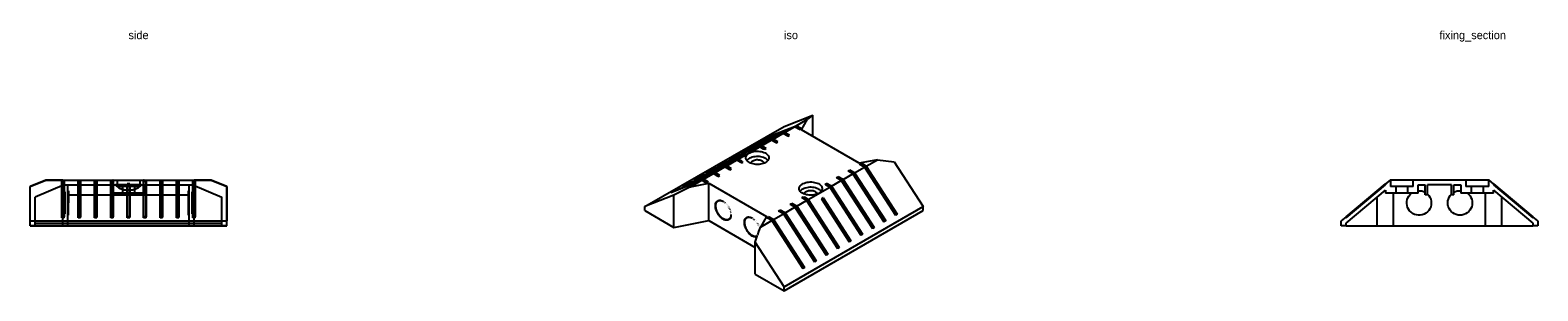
# Model space of a CAD drawing. Header units: millimetres. Extents: x -60 to 3644, y -116 to 106.
# Tile 3 of 4: x 740 to 1660, y -54 to 106. Entities that reach past the tile are written whole.
import ezdxf

# ---------------------------------------------------------------- set-up
doc = ezdxf.new("R2010")
doc.units = ezdxf.units.MM
for name, color, linetype in [('HIDDEN', 8, 'Continuous'), ('LABELS', 2, 'Continuous'), ('VISIBLE', 7, 'Continuous')]:
    doc.layers.add(name, color=color, linetype=linetype)

msp = doc.modelspace()

# ---------------------------------------------------------------- linework, layer by layer
at = {"layer": 'HIDDEN'}
for points in [[(749.588, 14), (740, 9.977)], [(740, -14), (740, 9.977)], [(760.772, 11), (743, 3.544)], [(759.25, 14), (749.588, 14)], [(760, 14), (759.25, 14)], [(759.25, 13.4), (759.25, 14)], [(760.75, 13.4), (759.25, 13.4)], [(759.25, -8.483), (759.25, 13.4)], [(760, -14), (760, 14)], [(760, 14), (760.75, 14)], [(760.75, 14), (769.25, 14)], [(760.75, 13.4), (760.75, 14)], [(760.75, -8.483), (760.75, 13.4)], [(760.772, 11), (790, 11)], [(760.772, 11), (790, 11)], [(763, -14), (763, 11)], [(763, 11), (837, 11)], [(763, 11), (807.913, 11)], [(769.25, 14), (770.75, 14)], [(769.25, 13.4), (769.25, 14)], [(770.75, 13.4), (769.25, 13.4)], [(769.25, -8.483), (769.25, 13.4)], [(770.75, 14), (779.25, 14)], [(770.75, 13.4), (770.75, 14)], [(770.75, -8.483), (770.75, 13.4)], [(779.25, 14), (780.75, 14)], [(779.25, 13.4), (779.25, 14)], [(780.75, 13.4), (779.25, 13.4)], [(779.25, -8.483), (779.25, 13.4)], [(780.75, 14), (789.25, 14)], [(780.75, 13.4), (780.75, 14)], [(780.75, -8.483), (780.75, 13.4)], [(789.25, 14), (790.461, 14)], [(789.25, 13.4), (789.25, 14)], [(789.25, 13.4), (790.75, 13.4)], [(789.25, -8.483), (789.25, 13.4)], [(790, 11), (792.087, 11)], [(790, 11), (790.251, 11), (790.99, 11), (792.087, 11)], [(790, 11), (790, 6)], [(790.75, 14), (790.727, 14), (790.705, 14), (790.682, 14), (790.66, 14), (790.639, 14), (790.618, 14), (790.597, 14), (790.576, 14), (790.556, 14), (790.536, 14), (790.517, 14), (790.498, 14), (790.479, 14), (790.461, 14)], [(790.461, 14), (790.461, 13.4)], [(790.75, 14), (809.25, 14)], [(790.75, 13.4), (790.75, 14)], [(790.75, -8.483), (790.75, 13.4)], [(792.087, 11), (792.949, 10.18), (793.931, 9.461), (795.017, 8.856), (796.186, 8.374), (797.421, 8.023), (798.699, 7.811), (800, 7.739), (801.301, 7.811), (802.579, 8.023), (803.814, 8.374), (804.983, 8.856), (806.069, 9.461), (807.051, 10.18), (807.913, 11)], [(800, 7.739), (799.12, 7.76), (798.245, 7.852), (797.381, 8.016), (796.533, 8.249), (795.706, 8.551), (794.907, 8.919), (794.141, 9.351), (793.412, 9.844), (792.726, 10.395), (792.087, 11)], [(800, 11), (798.88, 11), (797.775, 11), (796.697, 11), (795.661, 11), (794.68, 11), (793.765, 11), (792.929, 11), (792.501, 11), (792.087, 11)], [(792.087, 11), (792.182, 11), (793.765, 11), (795.661, 11), (797.775, 11), (800, 11), (802.225, 11), (804.339, 11), (806.235, 11), (807.818, 11), (809.01, 11), (809.749, 11), (810, 11)], [(793, 14), (793, 10)], [(807, 10), (806.824, 10), (806.307, 10), (805.473, 10), (804.364, 10), (803.037, 10), (801.558, 10), (800, 10), (798.442, 10), (796.963, 10), (795.636, 10), (794.527, 10), (793.693, 10), (793.176, 10), (793, 10)], [(796.25, 10), (796.25, 6)], [(799.25, 11.679), (799.357, 11.673), (799.464, 11.668), (799.571, 11.663), (799.678, 11.66), (799.786, 11.658), (799.893, 11.656), (800, 11.656), (800.107, 11.656), (800.214, 11.658), (800.322, 11.66), (800.429, 11.663), (800.536, 11.668), (800.643, 11.673), (800.75, 11.679)], [(799.25, 11.079), (799.25, 11.679)], [(799.25, 11.079), (799.357, 11.073), (799.464, 11.068), (799.571, 11.063), (799.678, 11.06), (799.786, 11.058), (799.893, 11.056), (800, 11.056), (800.107, 11.056), (800.214, 11.058), (800.322, 11.06), (800.429, 11.063), (800.536, 11.068), (800.643, 11.073), (800.75, 11.079)], [(799.25, -8.483), (799.25, 11.079)], [(807.913, 11), (807.274, 10.395), (806.588, 9.844), (805.859, 9.351), (805.093, 8.919), (804.294, 8.551), (803.467, 8.249), (802.619, 8.016), (801.755, 7.852), (800.88, 7.76), (800, 7.739)], [(807.913, 11), (807.818, 11), (807.071, 11), (806.235, 11), (805.32, 11), (804.339, 11), (803.303, 11), (802.225, 11), (801.12, 11), (800, 11)], [(800.75, 11.079), (800.75, 11.679)], [(800.75, -8.483), (800.75, 11.079)], [(803.75, 10), (803.75, 6)], [(807, 14), (807, 10)], [(807.913, 11), (810, 11)], [(807.913, 11), (837, 11)], [(809.539, 14), (809.521, 14), (809.502, 14), (809.483, 14), (809.464, 14), (809.444, 14), (809.424, 14), (809.403, 14), (809.382, 14), (809.361, 14), (809.34, 14), (809.318, 14), (809.295, 14), (809.273, 14), (809.25, 14)], [(809.25, 13.4), (809.25, 14)], [(809.25, 13.4), (810.75, 13.4)], [(809.25, -8.483), (809.25, 13.4)], [(809.539, 14), (810.75, 14)], [(809.539, 14), (809.539, 13.4)], [(810, 11), (839.228, 11)], [(810, 11), (810, 6)], [(810.75, 14), (819.25, 14)], [(810.75, 13.4), (810.75, 14)], [(810.75, -8.483), (810.75, 13.4)], [(819.25, 14), (820.75, 14)], [(819.25, 13.4), (819.25, 14)], [(820.75, 13.4), (819.25, 13.4)], [(819.25, -8.483), (819.25, 13.4)], [(820.75, 14), (829.25, 14)], [(820.75, 13.4), (820.75, 14)], [(820.75, -8.483), (820.75, 13.4)], [(829.25, 14), (830.75, 14)], [(829.25, 13.4), (829.25, 14)], [(830.75, 13.4), (829.25, 13.4)], [(829.25, -8.483), (829.25, 13.4)], [(830.75, 14), (839.25, 14)], [(830.75, 13.4), (830.75, 14)], [(830.75, -8.483), (830.75, 13.4)], [(837, -14), (837, 11)], [(837, 11), (839.228, 11)], [(839.228, 11), (857, 3.544)], [(839.25, 14), (840, 14)], [(839.25, 13.4), (839.25, 14)], [(840.75, 13.4), (839.25, 13.4)], [(839.25, -8.483), (839.25, 13.4)], [(850.412, 14), (840, 14)], [(840, -14), (840, 14)], [(840, 14), (840.75, 14)], [(840.75, 14), (850.412, 14)], [(840.75, 13.4), (840.75, 14)], [(840.75, -8.483), (840.75, 13.4)], [(860, 9.977), (850.412, 14)], [(860, -14), (860, 9.977)], [(743, -14), (743, 3.544)], [(761.4, 6.7), (760, 6.7)], [(760.2, -6.5), (760.2, -6.337), (760.2, -5.856), (760.2, -5.082), (760.2, -4.053), (760.2, -2.82), (760.2, -1.446), (760.2, 0), (760.2, 1.446), (760.2, 2.82), (760.2, 4.053), (760.2, 5.082), (760.2, 5.856), (760.2, 6.337), (760.2, 6.5)], [(761.4, 6.5), (760.2, 6.5)], [(761.4, -6.7), (761.4, -6.532), (761.4, -6.036), (761.4, -5.238), (761.4, -4.177), (761.4, -2.907), (761.4, -1.491), (761.4, 0), (761.4, 1.491), (761.4, 2.907), (761.4, 4.177), (761.4, 5.238), (761.4, 6.036), (761.4, 6.532), (761.4, 6.7)], [(763.5, 7.5), (763, 7.5)], [(763.5, 6.495), (763, 6.495)], [(763.5, 5.356), (763, 5.356)], [(763.5, -7.5), (763.5, -7.312), (763.5, -6.757), (763.5, -5.864), (763.5, -4.676), (763.5, -3.254), (763.5, -1.669), (763.5, 0), (763.5, 1.669), (763.5, 3.254), (763.5, 4.676), (763.5, 5.864), (763.5, 6.757), (763.5, 7.312), (763.5, 7.5)], [(763.5, 7.5), (763.5, 7.453), (763.5, 7.312), (763.5, 7.079), (763.5, 6.757), (763.5, 6.35), (763.5, 5.864), (763.5, 5.356)], [(763.5, 5.356), (763.5, 5.303), (763.5, 4.676), (763.5, 3.99), (763.5, 3.254), (763.5, 2.477), (763.5, 1.669), (763.5, 0.84), (763.5, 0)], [(763.5, 5), (836.5, 5)], [(810, 6), (809.749, 6), (809.01, 6), (807.818, 6), (806.235, 6), (804.339, 6), (802.225, 6), (800, 6), (797.775, 6), (795.661, 6), (793.765, 6), (792.182, 6), (790.99, 6), (790.251, 6), (790, 6)], [(836.5, 7.5), (836.5, 7.312), (836.5, 6.757), (836.5, 5.864), (836.5, 4.676), (836.5, 3.254), (836.5, 1.669), (836.5, 0), (836.5, -1.669), (836.5, -3.254), (836.5, -4.676), (836.5, -5.864), (836.5, -6.757), (836.5, -7.312), (836.5, -7.5)], [(836.5, 7.5), (837, 7.5)], [(836.5, 6.495), (837, 6.495)], [(836.5, 5.356), (837, 5.356)], [(838.6, 6.7), (838.6, 6.532), (838.6, 6.036), (838.6, 5.238), (838.6, 4.177), (838.6, 2.907), (838.6, 1.491), (838.6, 0), (838.6, -1.491), (838.6, -2.907), (838.6, -4.177), (838.6, -5.238), (838.6, -6.036), (838.6, -6.532), (838.6, -6.7)], [(838.6, 6.7), (840, 6.7)], [(838.6, 6.5), (839.8, 6.5)], [(839.8, 6.5), (839.8, 6.337), (839.8, 5.856), (839.8, 5.082), (839.8, 4.053), (839.8, 2.82), (839.8, 1.446), (839.8, 0), (839.8, -1.446), (839.8, -2.82), (839.8, -4.053), (839.8, -5.082), (839.8, -5.856), (839.8, -6.337), (839.8, -6.5)], [(857, -14), (857, 3.544)], [(760.75, -8.483), (759.25, -8.483)], [(759.25, -9.083), (759.25, -8.483)], [(760.75, -9.083), (759.25, -9.083)], [(761.4, -6.7), (760, -6.7)], [(761.4, -6.5), (760.2, -6.5)], [(760.75, -9.083), (760.75, -8.483)], [(763.5, -7.5), (763, -7.5)], [(763.5, -7.5), (763.5, -7.393), (763.5, -7.076), (763.5, -6.556), (763.5, -5.85), (763.5, -4.978), (763.5, -3.963), (763.5, -2.835), (763.5, -1.627), (763.5, -0.815), (763.5, 0)], [(770.75, -8.483), (769.25, -8.483)], [(769.25, -9.083), (769.25, -8.483)], [(770.75, -9.083), (769.25, -9.083)], [(770.75, -9.083), (770.75, -8.483)], [(780.75, -8.483), (779.25, -8.483)], [(779.25, -9.083), (779.25, -8.483)], [(780.75, -9.083), (779.25, -9.083)], [(780.75, -9.083), (780.75, -8.483)], [(790.75, -8.483), (789.25, -8.483)], [(789.25, -9.083), (789.25, -8.483)], [(790.75, -9.083), (789.25, -9.083)], [(790.75, -9.083), (790.75, -8.483)], [(800.75, -8.483), (799.25, -8.483)], [(799.25, -9.083), (799.25, -8.483)], [(800.75, -9.083), (799.25, -9.083)], [(800.75, -9.083), (800.75, -8.483)], [(810.75, -8.483), (809.25, -8.483)], [(809.25, -9.083), (809.25, -8.483)], [(810.75, -9.083), (809.25, -9.083)], [(810.75, -9.083), (810.75, -8.483)], [(820.75, -8.483), (819.25, -8.483)], [(819.25, -9.083), (819.25, -8.483)], [(820.75, -9.083), (819.25, -9.083)], [(820.75, -9.083), (820.75, -8.483)], [(830.75, -8.483), (829.25, -8.483)], [(829.25, -9.083), (829.25, -8.483)], [(830.75, -9.083), (829.25, -9.083)], [(830.75, -9.083), (830.75, -8.483)], [(836.5, -7.5), (837, -7.5)], [(838.6, -6.5), (839.8, -6.5)], [(838.6, -6.7), (840, -6.7)], [(840.75, -8.483), (839.25, -8.483)], [(839.25, -9.083), (839.25, -8.483)], [(840.75, -9.083), (839.25, -9.083)], [(840.75, -9.083), (840.75, -8.483)], [(740, -11), (860, -11)], [(860, -14), (740, -14)], [(743, -12.399), (857, -12.399)]]:
    msp.add_lwpolyline(points, dxfattribs=at)
at = {"layer": 'VISIBLE'}
for points in [[(1115.147, -2.236), (1200, 46.754)], [(1187.449, 39.113), (1206.395, 46.532)], [(1188.51, 39.725), (1207.456, 47.144)], [(1200, 46.754), (1217.678, 53.675)], [(1200.385, 43.061), (1206.395, 46.532)], [(1209.369, 44.814), (1206.395, 46.532)], [(1206.697, 46.357), (1207.456, 46.654)], [(1206.819, 46.287), (1207.456, 46.654)], [(1207.456, 47.144), (1214.288, 51.089)], [(1210.43, 45.427), (1207.456, 47.144)], [(1207.456, 46.654), (1210.006, 45.182)], [(1210.607, 44.712), (1214.288, 51.089)], [(1217.678, 53.675), (1214.288, 51.089)], [(1217.678, 40.63), (1217.678, 53.675)], [(1173.307, 30.948), (1192.253, 38.367)], [(1174.367, 31.56), (1193.313, 38.979)], [(1180.378, 35.031), (1199.324, 42.449)], [(1181.438, 35.643), (1200.385, 43.061)], [(1186.242, 34.897), (1192.253, 38.367)], [(1188.51, 39.725), (1187.449, 39.113)], [(1188.51, 39.528), (1188.51, 39.725)], [(1195.227, 36.649), (1192.253, 38.367)], [(1192.555, 38.192), (1193.313, 38.489)], [(1192.677, 38.122), (1193.313, 38.489)], [(1193.313, 38.979), (1199.324, 42.449)], [(1196.288, 37.262), (1193.313, 38.979)], [(1193.313, 38.489), (1195.863, 37.017)], [(1195.227, 36.649), (1196.288, 37.262)], [(1202.298, 40.732), (1199.324, 42.449)], [(1199.626, 42.275), (1200.385, 42.572)], [(1199.748, 42.204), (1200.385, 42.572)], [(1203.359, 41.344), (1200.385, 43.061)], [(1200.385, 42.572), (1202.934, 41.099)], [(1202.298, 40.732), (1203.359, 41.344)], [(1209.369, 44.814), (1210.43, 45.427)], [(1245.962, 24.3), (1210.607, 44.712)], [(1159.165, 22.783), (1176.155, 29.436)], [(1160.225, 23.396), (1177.216, 30.048)], [(1166.236, 26.866), (1185.182, 34.284)], [(1167.296, 27.478), (1186.242, 34.897)], [(1172.1, 26.732), (1185.182, 34.284)], [(1174.367, 31.56), (1173.307, 30.948)], [(1174.367, 31.363), (1174.367, 31.56)], [(1176.155, 29.436), (1176.225, 29.478), (1176.297, 29.519), (1176.369, 29.562), (1176.442, 29.604), (1176.515, 29.647), (1176.59, 29.691), (1176.665, 29.734), (1176.742, 29.778), (1176.819, 29.823), (1176.897, 29.867), (1176.975, 29.912), (1177.055, 29.957), (1177.135, 30.003), (1177.216, 30.048)], [(1176.737, 27.566), (1176.773, 27.977), (1176.882, 28.386), (1177.067, 28.792), (1177.33, 29.194), (1177.676, 29.588), (1178.109, 29.969), (1178.631, 30.331), (1179.242, 30.664), (1179.939, 30.961), (1180.715, 31.211), (1181.557, 31.407), (1182.451, 31.539), (1183.378, 31.602), (1184.315, 31.594), (1185.242, 31.513), (1186.136, 31.363), (1186.977, 31.148), (1187.749, 30.878), (1188.438, 30.56), (1189.038, 30.205), (1189.543, 29.824), (1189.953, 29.424), (1190.272, 29.014), (1190.504, 28.599), (1190.654, 28.183), (1190.728, 27.769), (1190.734, 27.667), (1190.737, 27.566)], [(1190.14, 25.933), (1189.793, 26.327), (1189.359, 26.708), (1188.836, 27.069), (1188.223, 27.402), (1187.525, 27.698), (1186.749, 27.948), (1185.906, 28.142), (1185.011, 28.274), (1184.085, 28.336), (1183.147, 28.327), (1182.22, 28.245), (1181.327, 28.094), (1180.486, 27.879), (1179.716, 27.608), (1179.027, 27.29), (1178.429, 26.935), (1177.925, 26.553), (1177.516, 26.153), (1177.333, 25.933)], [(1181.438, 35.643), (1180.378, 35.031)], [(1181.438, 35.446), (1181.438, 35.643)], [(1187.591, 32.893), (1185.182, 34.284)], [(1185.484, 34.11), (1186.242, 34.407)], [(1185.606, 34.039), (1186.242, 34.407)], [(1189.217, 33.179), (1186.242, 34.897)], [(1186.242, 34.407), (1188.792, 32.934)], [(1188.361, 32.685), (1187.591, 32.893)], [(1188.361, 32.685), (1189.217, 33.179)], [(1139.012, 11.148), (1157.958, 18.567)], [(1145.022, 14.618), (1163.969, 22.037)], [(1146.083, 15.231), (1165.029, 22.649)], [(1152.094, 18.701), (1171.04, 26.119)], [(1153.154, 19.313), (1152.094, 18.701)], [(1153.154, 19.313), (1172.1, 26.732)], [(1153.154, 19.116), (1153.154, 19.313)], [(1157.958, 18.567), (1163.969, 22.037)], [(1160.932, 16.849), (1157.958, 18.567)], [(1160.225, 23.396), (1159.165, 22.783)], [(1160.225, 23.198), (1160.225, 23.396)], [(1166.943, 20.32), (1163.969, 22.037)], [(1164.271, 21.862), (1165.029, 22.159)], [(1164.393, 21.792), (1165.029, 22.159)], [(1165.029, 22.649), (1171.04, 26.119)], [(1168.003, 20.932), (1165.029, 22.649)], [(1165.029, 22.159), (1167.579, 20.687)], [(1167.296, 27.478), (1166.236, 26.866)], [(1166.943, 20.32), (1168.003, 20.932)], [(1167.296, 27.281), (1167.296, 27.478)], [(1174.014, 24.402), (1171.04, 26.119)], [(1171.342, 25.945), (1172.1, 26.242)], [(1171.464, 25.874), (1172.1, 26.242)], [(1174.509, 25.341), (1172.1, 26.732)], [(1172.1, 26.242), (1174.509, 24.851)], [(1174.014, 24.402), (1174.87, 24.896)], [(1174.509, 25.341), (1174.87, 24.896)], [(1174.509, 25.341), (1174.509, 24.851)], [(1174.594, 24.737), (1174.509, 24.851)], [(1188.686, 24.708), (1188.051, 24.384), (1187.332, 24.098), (1186.538, 23.862), (1185.679, 23.683), (1184.775, 23.569), (1183.843, 23.525), (1182.906, 23.553), (1181.986, 23.653), (1181.104, 23.821), (1180.281, 24.051), (1179.53, 24.336), (1178.864, 24.664), (1178.29, 25.027), (1177.811, 25.415), (1177.425, 25.818), (1177.13, 26.23), (1176.921, 26.645), (1176.791, 27.061), (1176.737, 27.566)], [(1179.987, 24.3), (1180.023, 24.601), (1180.132, 24.898), (1180.319, 25.191), (1180.587, 25.475), (1180.943, 25.744), (1181.387, 25.987), (1181.915, 26.192), (1182.515, 26.347), (1183.17, 26.44), (1183.852, 26.464), (1184.533, 26.416), (1185.183, 26.298), (1185.774, 26.117), (1186.287, 25.887), (1186.709, 25.62), (1187.035, 25.33), (1187.268, 25.028), (1187.415, 24.722), (1187.469, 24.512), (1187.487, 24.3)], [(1179.996, 24.15), (1179.987, 24.3)], [(1187.487, 24.3), (1187.478, 24.15)], [(1190.737, 27.566), (1190.7, 27.155), (1190.591, 26.746), (1190.406, 26.339), (1190.143, 25.938), (1189.797, 25.544), (1189.364, 25.163), (1188.686, 24.708)], [(1239.068, 19.503), (1240.128, 20.115)], [(1242.042, 17.786), (1239.068, 19.503)], [(1240.128, 19.626), (1239.492, 19.258)], [(1243.103, 18.398), (1240.128, 20.115)], [(1240.128, 19.626), (1240.128, 20.115)], [(1240.128, 19.626), (1243.103, 17.908)], [(1243.103, 18.398), (1249.113, 21.868)], [(1257.006, 26.425), (1245.962, 24.3)], [(1246.139, 23.586), (1247.199, 24.198)], [(1249.113, 21.868), (1246.139, 23.586)], [(1247.199, 23.708), (1246.563, 23.341)], [(1250.174, 22.481), (1247.199, 24.198)], [(1247.199, 23.708), (1247.199, 24.198)], [(1247.199, 23.708), (1250.174, 21.991)], [(1249.113, 21.868), (1268.059, -7.427)], [(1249.344, 21.512), (1250.174, 21.991)], [(1250.174, 22.481), (1257.006, 26.425)], [(1250.174, 22.481), (1269.12, -6.815)], [(1250.174, 21.991), (1268.889, -6.948)], [(1257.006, 26.425), (1267.175, 25.098)], [(1267.175, 25.098), (1284.853, -2.236)], [(740, 9.977), (749.588, 14)], [(740, -11), (740, 9.977)], [(749.588, 14), (759.25, 14)], [(759.25, 14), (759.25, -8.483)], [(759.25, 14), (760.75, 14)], [(759.25, 13.4), (760.75, 13.4)], [(760.75, 14), (769.25, 14)], [(760.75, 14), (760.75, -8.483)], [(769.25, 14), (769.25, -8.483)], [(769.25, 14), (770.75, 14)], [(769.25, 13.4), (770.75, 13.4)], [(770.75, 14), (779.25, 14)], [(770.75, 14), (770.75, -8.483)], [(779.25, 14), (779.25, -8.483)], [(779.25, 14), (780.75, 14)], [(779.25, 13.4), (780.75, 13.4)], [(780.75, 14), (789.25, 14)], [(780.75, 14), (780.75, -8.483)], [(789.25, 14), (789.25, -8.483)], [(789.25, 14), (790.461, 14)], [(789.25, 13.4), (790.75, 13.4)], [(790.461, 14), (790.479, 14), (790.498, 14), (790.517, 14), (790.536, 14), (790.556, 14), (790.576, 14), (790.597, 14), (790.618, 14), (790.639, 14), (790.66, 14), (790.682, 14), (790.705, 14), (790.727, 14), (790.75, 14)], [(790.461, 14), (790.461, 13.4)], [(790.75, 14), (809.25, 14)], [(790.75, 14), (790.75, -8.483)], [(799.25, 11.679), (799.25, -8.483)], [(800, 11.656), (799.946, 11.656), (799.893, 11.656), (799.839, 11.657), (799.786, 11.658), (799.732, 11.659), (799.678, 11.66), (799.625, 11.662), (799.571, 11.663), (799.518, 11.665), (799.464, 11.668), (799.411, 11.67), (799.357, 11.673), (799.303, 11.676), (799.25, 11.679)], [(800, 11.056), (799.946, 11.056), (799.893, 11.056), (799.839, 11.057), (799.786, 11.058), (799.732, 11.059), (799.678, 11.06), (799.625, 11.062), (799.571, 11.063), (799.518, 11.065), (799.464, 11.068), (799.411, 11.07), (799.357, 11.073), (799.303, 11.076), (799.25, 11.079)], [(800.75, 11.679), (800.697, 11.676), (800.643, 11.673), (800.589, 11.67), (800.536, 11.668), (800.482, 11.665), (800.429, 11.663), (800.375, 11.662), (800.322, 11.66), (800.268, 11.659), (800.214, 11.658), (800.161, 11.657), (800.107, 11.656), (800.054, 11.656), (800, 11.656)], [(800.75, 11.079), (800.697, 11.076), (800.643, 11.073), (800.589, 11.07), (800.536, 11.068), (800.482, 11.065), (800.429, 11.063), (800.375, 11.062), (800.322, 11.06), (800.268, 11.059), (800.214, 11.058), (800.161, 11.057), (800.107, 11.056), (800.054, 11.056), (800, 11.056)], [(800.75, 11.679), (800.75, -8.483)], [(809.25, 14), (809.25, -8.483)], [(809.25, 14), (809.273, 14), (809.295, 14), (809.318, 14), (809.34, 14), (809.361, 14), (809.382, 14), (809.403, 14), (809.424, 14), (809.444, 14), (809.464, 14), (809.483, 14), (809.502, 14), (809.521, 14), (809.539, 14)], [(809.25, 13.4), (810.75, 13.4)], [(809.539, 14), (810.75, 14)], [(809.539, 14), (809.539, 13.4)], [(810.75, 14), (819.25, 14)], [(810.75, 14), (810.75, -8.483)], [(819.25, 14), (819.25, -8.483)], [(819.25, 14), (820.75, 14)], [(819.25, 13.4), (820.75, 13.4)], [(820.75, 14), (829.25, 14)], [(820.75, 14), (820.75, -8.483)], [(829.25, 14), (829.25, -8.483)], [(829.25, 14), (830.75, 14)], [(829.25, 13.4), (830.75, 13.4)], [(830.75, 14), (839.25, 14)], [(830.75, 14), (830.75, -8.483)], [(839.25, 14), (839.25, -8.483)], [(839.25, 14), (840.75, 14)], [(839.25, 13.4), (840.75, 13.4)], [(840.75, 14), (850.412, 14)], [(840.75, 14), (840.75, -8.483)], [(850.412, 14), (860, 9.977)], [(860, 9.977), (860, -11)], [(1130.88, 6.453), (1149.826, 13.872)], [(1131.941, 7.066), (1150.887, 14.484)], [(1142.994, 9.927), (1132.825, 4.686)], [(1137.951, 10.536), (1156.897, 17.954)], [(1139.012, 11.148), (1137.951, 10.536)], [(1139.012, 10.951), (1139.012, 11.148)], [(1142.994, 9.927), (1149.826, 13.872)], [(1142.994, 9.927), (1154.038, 12.053)], [(1146.083, 15.231), (1145.022, 14.618)], [(1146.083, 15.034), (1146.083, 15.231)], [(1152.801, 12.155), (1149.826, 13.872)], [(1150.129, 13.697), (1150.887, 13.994)], [(1150.251, 13.627), (1150.887, 13.994)], [(1150.887, 14.484), (1156.897, 17.954)], [(1153.861, 12.767), (1150.887, 14.484)], [(1150.887, 13.994), (1153.437, 12.522)], [(1152.801, 12.155), (1153.861, 12.767)], [(1154.038, 12.053), (1189.393, -8.36)], [(1154.038, -10.809), (1154.038, 12.053)], [(1159.872, 16.237), (1156.897, 17.954)], [(1157.2, 17.78), (1157.958, 18.077)], [(1157.322, 17.709), (1157.958, 18.077)], [(1157.958, 18.077), (1160.508, 16.604)], [(1159.872, 16.237), (1160.932, 16.849)], [(1209.263, 8.787), (1209.3, 9.198), (1209.409, 9.607), (1209.594, 10.013), (1209.857, 10.415), (1210.203, 10.809), (1210.636, 11.19), (1211.158, 11.551), (1211.769, 11.885), (1212.466, 12.182), (1213.241, 12.432), (1214.084, 12.627), (1214.978, 12.759), (1215.904, 12.823), (1216.842, 12.814), (1217.769, 12.733), (1218.663, 12.583), (1219.504, 12.369), (1220.276, 12.098), (1220.965, 11.781), (1221.565, 11.426), (1222.069, 11.044), (1222.48, 10.644), (1222.799, 10.234), (1223.031, 9.819), (1223.181, 9.404), (1223.255, 8.989), (1223.261, 8.888), (1223.263, 8.787)], [(1222.667, 7.154), (1222.32, 7.547), (1221.886, 7.928), (1221.363, 8.289), (1220.75, 8.623), (1220.052, 8.919), (1219.276, 9.169), (1218.433, 9.363), (1217.538, 9.494), (1216.611, 9.557), (1215.674, 9.548), (1214.747, 9.466), (1213.854, 9.315), (1213.013, 9.1), (1212.243, 8.829), (1211.554, 8.511), (1210.956, 8.156), (1210.452, 7.774), (1210.043, 7.374), (1209.86, 7.154)], [(1214.818, 2.068), (1227.9, 9.621)], [(1225.13, 11.456), (1225.986, 11.95)], [(1225.491, 11.012), (1225.13, 11.456)], [(1225.986, 11.461), (1225.406, 11.126)], [(1227.9, 9.621), (1225.491, 11.012)], [(1228.96, 10.233), (1225.986, 11.95)], [(1225.986, 11.461), (1225.986, 11.95)], [(1225.986, 11.461), (1228.96, 9.743)], [(1227.9, 9.621), (1246.846, -19.675)], [(1228.13, 9.264), (1228.96, 9.743)], [(1228.96, 10.233), (1234.971, 13.703)], [(1228.96, 10.233), (1247.906, -19.062)], [(1228.96, 9.743), (1247.676, -19.195)], [(1231.997, 15.421), (1233.057, 16.033)], [(1234.971, 13.703), (1231.997, 15.421)], [(1233.057, 15.543), (1232.421, 15.176)], [(1236.031, 14.316), (1233.057, 16.033)], [(1233.057, 15.543), (1233.057, 16.033)], [(1233.057, 15.543), (1236.031, 13.826)], [(1234.971, 13.703), (1253.917, -15.592)], [(1235.201, 13.347), (1236.031, 13.826)], [(1236.031, 14.316), (1242.042, 17.786)], [(1236.031, 14.316), (1254.978, -14.98)], [(1236.031, 13.826), (1254.747, -15.113)], [(1242.042, 17.786), (1260.988, -11.51)], [(1242.273, 17.429), (1243.103, 17.908)], [(1243.103, 18.398), (1262.049, -10.897)], [(1243.103, 17.908), (1261.818, -11.031)], [(1543, -8.483), (1567, 11.656)], [(1543, -9.083), (1567, 11.056)], [(1569.794, 14), (1567, 11.656)], [(1567, 11.656), (1567, 11.056)], [(1570, 14), (1569.794, 14)], [(1584, 14), (1583.824, 14), (1583.307, 14), (1582.473, 14), (1581.364, 14), (1580.037, 14), (1578.558, 14), (1577, 14), (1575.442, 14), (1573.963, 14), (1572.636, 14), (1571.527, 14), (1570.693, 14), (1570.176, 14), (1570, 14)], [(1570, 14), (1570, 10)], [(1573.25, 10), (1570, 10)], [(1573.25, 10), (1573.25, 6)], [(1580.75, 10), (1580.656, 10), (1580.379, 10), (1579.932, 10), (1579.338, 10), (1578.627, 10), (1577.834, 10), (1577, 10), (1576.166, 10), (1575.373, 10), (1574.662, 10), (1574.068, 10), (1573.621, 10), (1573.344, 10), (1573.25, 10)], [(1584, 10), (1580.75, 10)], [(1580.75, 6), (1580.75, 10)], [(1616, 14), (1584, 14)], [(1584, 10), (1584, 14)], [(1587, 11), (1591.25, 11)], [(1587, 6), (1587, 11)], [(1591.25, 5), (1591.25, 11)], [(1592.75, 5), (1592.75, 11)], [(1607.25, 11), (1592.75, 11)], [(1607.25, 5), (1607.25, 11)], [(1608.75, 11), (1613, 11)], [(1608.75, 5), (1608.75, 11)], [(1613, 11), (1613, 6)], [(1630, 14), (1629.824, 14), (1629.307, 14), (1628.473, 14), (1627.364, 14), (1626.037, 14), (1624.558, 14), (1623, 14), (1621.442, 14), (1619.963, 14), (1618.636, 14), (1617.527, 14), (1616.693, 14), (1616.176, 14), (1616, 14)], [(1616, 14), (1616, 10)], [(1619.25, 10), (1616, 10)], [(1619.25, 10), (1619.25, 6)], [(1626.75, 10), (1626.656, 10), (1626.379, 10), (1625.932, 10), (1625.338, 10), (1624.627, 10), (1623.834, 10), (1623, 10), (1622.166, 10), (1621.373, 10), (1620.662, 10), (1620.068, 10), (1619.621, 10), (1619.344, 10), (1619.25, 10)], [(1630, 10), (1626.75, 10)], [(1626.75, 6), (1626.75, 10)], [(1630.206, 14), (1630, 14)], [(1630, 10), (1630, 14)], [(1633, 11.656), (1630.206, 14)], [(1633, 11.656), (1657, -8.483)], [(1633, 11.656), (1633, 11.056)], [(1633, 11.056), (1657, -9.083)], [(1132.825, 4.686), (1115.147, -2.236)], [(1131.941, 7.066), (1130.88, 6.453)], [(1131.941, 6.869), (1131.941, 7.066)], [(1132.825, -14.892), (1132.825, 4.686)], [(1166.227, -10.284), (1165.86, -10.454), (1165.459, -10.559), (1165.023, -10.598), (1164.551, -10.566), (1164.045, -10.458), (1163.507, -10.267), (1162.943, -9.989), (1162.359, -9.62), (1161.766, -9.158), (1161.176, -8.605), (1160.604, -7.969), (1160.064, -7.26), (1159.571, -6.492), (1159.138, -5.683), (1158.777, -4.855), (1158.493, -4.026), (1158.293, -3.218), (1158.176, -2.448), (1158.139, -1.73), (1158.177, -1.077), (1158.283, -0.494), (1158.447, 0.015), (1158.662, 0.451), (1158.922, 0.814), (1159.221, 1.109), (1159.527, 1.321)], [(1158.691, -0.114), (1158.772, 0.083)], [(1158.772, 0.083), (1158.863, 0.268)], [(1158.782, 0.103), (1158.785, 0.112), (1158.794, 0.127)], [(1158.863, 0.268), (1158.965, 0.442)], [(1158.965, 0.442), (1159.076, 0.605)], [(1159.003, 0.498), (1159.013, 0.516), (1159.028, 0.534)], [(1159.076, 0.605), (1159.197, 0.755)], [(1159.197, 0.755), (1159.327, 0.893)], [(1159.269, 0.832), (1159.284, 0.85), (1159.296, 0.861)], [(1159.327, 0.893), (1159.465, 1.018)], [(1159.465, 1.018), (1159.613, 1.13)], [(1159.527, 1.321), (1159.893, 1.491), (1160.295, 1.596), (1160.731, 1.635), (1161.202, 1.603), (1161.709, 1.495), (1162.247, 1.304), (1162.811, 1.026), (1162.89, 0.977)], [(1159.579, 1.105), (1159.592, 1.116), (1159.602, 1.122)], [(1159.613, 1.13), (1159.768, 1.229)], [(1159.76, 1.224), (1159.768, 1.229)], [(1160.439, 1.617), (1159.768, 1.229)], [(1159.768, 1.229), (1159.932, 1.314)], [(1159.768, 1.229), (1159.769, 1.23)], [(1159.804, 1.25), (1160.059, 1.543)], [(1159.932, 1.314), (1160.103, 1.386)], [(1160.103, 1.386), (1160.28, 1.444)], [(1160.121, 1.392), (1160.13, 1.396), (1160.147, 1.4)], [(1160.28, 1.444), (1160.465, 1.487)], [(1160.465, 1.487), (1160.655, 1.516)], [(1160.509, 1.494), (1160.525, 1.498), (1160.55, 1.5)], [(1160.655, 1.516), (1160.852, 1.532)], [(1160.852, 1.532), (1161.053, 1.532)], [(1160.933, 1.532), (1160.956, 1.534), (1160.98, 1.532)], [(1161.053, 1.532), (1161.259, 1.519)], [(1161.259, 1.519), (1161.47, 1.491)], [(1161.4, 1.5), (1161.423, 1.498), (1161.436, 1.495)], [(1161.47, 1.491), (1161.684, 1.449)], [(1161.684, 1.449), (1161.902, 1.393)], [(1161.902, 1.393), (1162.122, 1.323)], [(1161.916, 1.388), (1161.923, 1.387), (1161.937, 1.382)], [(1162.122, 1.323), (1162.344, 1.239)], [(1162.344, 1.239), (1162.568, 1.142)], [(1162.431, 1.201), (1162.455, 1.192), (1162.482, 1.179)], [(1162.568, 1.142), (1162.793, 1.031)], [(1162.896, 0.973), (1162.948, 0.947)], [(1163.364, 0.677), (1163.395, 0.657), (1163.418, 0.639)], [(1163.964, 0.214), (1163.988, 0.195), (1164.017, 0.168)], [(1207.747, -2.014), (1213.758, 1.456)], [(1221.213, 5.929), (1220.578, 5.604), (1219.859, 5.319), (1219.064, 5.083), (1218.206, 4.904), (1217.302, 4.79), (1216.37, 4.746), (1215.433, 4.774), (1214.513, 4.873), (1213.631, 5.042), (1212.807, 5.272), (1212.057, 5.556), (1211.391, 5.885), (1210.817, 6.248), (1210.338, 6.635), (1209.952, 7.039), (1209.657, 7.45), (1209.448, 7.866), (1209.318, 8.281), (1209.263, 8.787)], [(1210.783, 3.173), (1211.639, 3.667)], [(1213.758, 1.456), (1210.783, 3.173)], [(1211.639, 3.177), (1211.208, 2.928)], [(1211.639, 3.667), (1212.409, 3.459)], [(1211.639, 3.667), (1211.639, 3.177)], [(1212.409, 2.969), (1211.639, 3.177)], [(1214.818, 2.068), (1212.409, 3.459)], [(1212.409, 3.459), (1212.409, 2.969)], [(1212.409, 2.969), (1214.818, 1.578)], [(1212.513, 5.521), (1212.55, 5.821), (1212.659, 6.119), (1212.846, 6.412), (1213.114, 6.696), (1213.47, 6.965), (1213.914, 7.208), (1214.442, 7.413), (1215.042, 7.568), (1215.697, 7.661), (1216.379, 7.685), (1217.06, 7.636), (1217.71, 7.518), (1218.301, 7.338), (1218.814, 7.108), (1219.236, 6.841), (1219.562, 6.55), (1219.795, 6.248), (1219.942, 5.943), (1219.995, 5.733), (1220.013, 5.521)], [(1212.522, 5.371), (1212.513, 5.521)], [(1213.758, 1.456), (1232.704, -27.84)], [(1213.988, 1.099), (1214.818, 1.578)], [(1214.818, 2.068), (1233.764, -27.227)], [(1214.818, 1.578), (1233.534, -27.36)], [(1220.013, 5.521), (1220.004, 5.371)], [(1223.263, 8.787), (1223.227, 8.375), (1223.118, 7.966), (1222.933, 7.56), (1222.67, 7.158), (1222.324, 6.764), (1221.891, 6.383), (1221.213, 5.929)], [(1223.335, 2.79), (1223.297, 2.768), (1223.258, 2.747), (1223.22, 2.726), (1223.181, 2.705), (1223.142, 2.684), (1223.103, 2.664), (1223.064, 2.644), (1223.025, 2.625), (1222.985, 2.606), (1222.945, 2.587), (1222.905, 2.568), (1222.865, 2.55), (1222.825, 2.532), (1222.784, 2.515)], [(1222.784, 2.515), (1239.775, -23.757)], [(1223.335, 2.3), (1223.313, 2.288), (1223.292, 2.276), (1223.27, 2.263), (1223.248, 2.251), (1223.227, 2.239), (1223.205, 2.228), (1223.183, 2.216), (1223.161, 2.204), (1223.139, 2.193), (1223.117, 2.181), (1223.095, 2.17), (1223.073, 2.159), (1223.051, 2.148), (1223.029, 2.137)], [(1223.845, 3.127), (1223.81, 3.101), (1223.775, 3.075), (1223.739, 3.05), (1223.703, 3.024), (1223.667, 3), (1223.631, 2.975), (1223.595, 2.951), (1223.558, 2.927), (1223.522, 2.903), (1223.485, 2.88), (1223.447, 2.857), (1223.41, 2.834), (1223.372, 2.812), (1223.335, 2.79)], [(1223.845, 2.637), (1223.81, 2.611), (1223.775, 2.585), (1223.739, 2.56), (1223.703, 2.535), (1223.667, 2.51), (1223.631, 2.485), (1223.595, 2.461), (1223.558, 2.437), (1223.522, 2.413), (1223.485, 2.39), (1223.447, 2.367), (1223.41, 2.344), (1223.372, 2.322), (1223.335, 2.3)], [(1223.845, 3.127), (1240.835, -23.145)], [(1223.845, 3.127), (1223.845, 2.637)], [(1223.845, 2.637), (1240.605, -23.278)], [(1543, -12.399), (1567, 7.739)], [(1562, -14), (1562, 3.544)], [(1567, 7.739), (1567, 6)], [(1573.25, 6), (1567, 6)], [(1572, -14), (1572, 6)], [(1580.75, 6), (1580.656, 6), (1580.379, 6), (1579.932, 6), (1579.338, 6), (1578.627, 6), (1577.834, 6), (1577, 6), (1576.166, 6), (1575.373, 6), (1574.662, 6), (1574.068, 6), (1573.621, 6), (1573.344, 6), (1573.25, 6)], [(1595, 0), (1594.901, -1.215), (1594.606, -2.398), (1594.124, -3.518), (1593.466, -4.545), (1592.651, -5.452), (1591.699, -6.214), (1590.637, -6.813), (1589.491, -7.231), (1588.293, -7.458), (1587.075, -7.488), (1585.867, -7.32), (1584.702, -6.959), (1583.612, -6.413), (1582.624, -5.699), (1581.765, -4.833), (1581.058, -3.84), (1580.521, -2.745), (1580.168, -1.578), (1580.009, -0.369), (1580.048, 0.85), (1580.284, 2.046), (1580.711, 3.188), (1581.318, 4.246), (1582.087, 5.192), (1583, 6)], [(1587, 6), (1580.75, 6)], [(1587, 7.483), (1588.106, 7.475), (1589.198, 7.305), (1590.254, 6.976), (1591.25, 6.495)], [(1592.75, 5), (1591.25, 5)], [(1592.75, 5.356), (1593.532, 4.457), (1594.162, 3.445), (1594.624, 2.346), (1594.905, 1.188), (1595, 0)], [(1620, 0), (1619.907, -1.176), (1619.631, -2.323), (1619.178, -3.413), (1618.561, -4.418), (1617.793, -5.314), (1616.894, -6.078), (1615.886, -6.692), (1614.795, -7.14), (1613.647, -7.412), (1612.47, -7.5), (1611.294, -7.402), (1610.148, -7.122), (1609.06, -6.665), (1608.058, -6.043), (1607.165, -5.271), (1606.404, -4.369), (1605.794, -3.359), (1605.351, -2.266), (1605.084, -1.117), (1605, 0.06), (1605.102, 1.235), (1605.388, 2.38), (1605.849, 3.466), (1606.475, 4.466), (1607.25, 5.356)], [(1608.75, 5), (1607.25, 5)], [(1608.75, 6.495), (1609.746, 6.976), (1610.802, 7.305), (1611.894, 7.475), (1613, 7.483)], [(1619.25, 6), (1613, 6)], [(1617, 6), (1617.87, 5.236), (1618.612, 4.347), (1619.208, 3.354), (1619.645, 2.281), (1619.911, 1.155), (1620, 0)], [(1626.75, 6), (1626.656, 6), (1626.379, 6), (1625.932, 6), (1625.338, 6), (1624.627, 6), (1623.834, 6), (1623, 6), (1622.166, 6), (1621.373, 6), (1620.662, 6), (1620.068, 6), (1619.621, 6), (1619.344, 6), (1619.25, 6)], [(1633, 6), (1626.75, 6)], [(1628, -14), (1628, 6)], [(1633, 6), (1633, 7.739)], [(1633, 7.739), (1657, -12.399)], [(1638, -14), (1638, 3.544)], [(760.75, -8.483), (759.25, -8.483)], [(770.75, -8.483), (769.25, -8.483)], [(780.75, -8.483), (779.25, -8.483)], [(790.75, -8.483), (789.25, -8.483)], [(800.75, -8.483), (799.25, -8.483)], [(810.75, -8.483), (809.25, -8.483)], [(820.75, -8.483), (819.25, -8.483)], [(830.75, -8.483), (829.25, -8.483)], [(840.75, -8.483), (839.25, -8.483)], [(1115.147, -4.686), (1115.147, -2.236)], [(1115.147, -4.686), (1132.825, -14.892)], [(1158.422, -1.746), (1158.428, -1.489)], [(1158.428, -2.01), (1158.422, -1.746)], [(1158.426, -1.562), (1158.426, -1.541), (1158.427, -1.528)], [(1158.428, -1.489), (1158.444, -1.239)], [(1158.444, -2.279), (1158.428, -2.01)], [(1158.442, -2.243), (1158.44, -2.231), (1158.44, -2.212)], [(1158.444, -1.239), (1158.472, -0.996)], [(1158.472, -2.554), (1158.444, -2.279)], [(1158.472, -0.996), (1158.51, -0.762)], [(1158.51, -2.833), (1158.472, -2.554)], [(1158.482, -0.937), (1158.483, -0.917), (1158.489, -0.894)], [(1158.51, -0.762), (1158.56, -0.536)], [(1158.56, -3.115), (1158.51, -2.833)], [(1158.54, -3.003), (1158.534, -2.977), (1158.531, -2.951)], [(1158.56, -0.536), (1158.62, -0.32)], [(1158.62, -3.401), (1158.56, -3.115)], [(1158.602, -0.386), (1158.606, -0.366), (1158.611, -0.354)], [(1158.62, -0.32), (1158.691, -0.114)], [(1158.691, -3.689), (1158.62, -3.401)], [(1158.772, -3.979), (1158.691, -3.689)], [(1158.719, -3.789), (1158.711, -3.765), (1158.707, -3.748)], [(1158.863, -4.27), (1158.772, -3.979)], [(1158.965, -4.561), (1158.863, -4.27)], [(1159.076, -4.852), (1158.965, -4.561)], [(1158.974, -4.586), (1158.971, -4.579), (1158.97, -4.575)], [(1159.197, -5.142), (1159.076, -4.852)], [(1159.327, -5.43), (1159.197, -5.142)], [(1159.315, -5.404), (1159.311, -5.397), (1159.305, -5.383)], [(1159.465, -5.716), (1159.327, -5.43)], [(1159.613, -5.998), (1159.465, -5.716)], [(1159.768, -6.276), (1159.613, -5.998)], [(1159.734, -6.215), (1159.724, -6.199), (1159.712, -6.176)], [(1159.932, -6.55), (1159.768, -6.276)], [(1160.103, -6.819), (1159.932, -6.55)], [(1160.28, -7.082), (1160.103, -6.819)], [(1160.215, -6.985), (1160.199, -6.964), (1160.184, -6.94)], [(1160.465, -7.338), (1160.28, -7.082)], [(1160.655, -7.588), (1160.465, -7.338)], [(1160.852, -7.83), (1160.655, -7.588)], [(1160.742, -7.694), (1160.724, -7.674), (1160.711, -7.656)], [(1161.053, -8.063), (1160.852, -7.83)], [(1161.259, -8.288), (1161.053, -8.063)], [(1161.47, -8.503), (1161.259, -8.288)], [(1161.293, -8.322), (1161.283, -8.313), (1161.278, -8.307)], [(1161.684, -8.708), (1161.47, -8.503)], [(1161.902, -8.903), (1161.684, -8.708)], [(1161.871, -8.876), (1161.862, -8.869), (1161.848, -8.855)], [(1162.122, -9.088), (1161.902, -8.903)], [(1162.344, -9.26), (1162.122, -9.088)], [(1164.569, -0.349), (1164.578, -0.358), (1164.593, -0.374)], [(1165.139, -0.982), (1165.15, -0.994), (1165.155, -1)], [(1165.669, -1.677), (1165.69, -1.703), (1165.701, -1.721)], [(1166.162, -2.44), (1166.183, -2.471), (1166.196, -2.496)], [(1167.615, -7.217), (1167.578, -7.872), (1167.474, -8.457), (1167.311, -8.967), (1167.097, -9.404), (1166.838, -9.769), (1166.54, -10.066), (1166.227, -10.284)], [(1166.597, -3.246), (1166.615, -3.28), (1166.628, -3.309)], [(1166.964, -4.077), (1166.977, -4.109), (1166.988, -4.14)], [(1167.173, -9.068), (1167.072, -9.242)], [(1167.265, -8.883), (1167.173, -9.068)], [(1167.251, -4.909), (1167.26, -4.937), (1167.268, -4.97)], [(1167.346, -8.686), (1167.265, -8.883)], [(1167.296, -8.807), (1167.289, -8.828), (1167.282, -8.841)], [(1167.417, -8.48), (1167.346, -8.686)], [(1167.477, -8.264), (1167.417, -8.48)], [(1167.461, -8.319), (1167.458, -8.337), (1167.45, -8.359)], [(1167.455, -5.723), (1167.461, -5.745), (1167.465, -5.775)], [(1167.526, -8.038), (1167.477, -8.264)], [(1167.565, -7.804), (1167.526, -8.038)], [(1167.592, -7.561), (1167.565, -7.804)], [(1167.57, -7.755), (1167.569, -7.771), (1167.568, -7.779)], [(1167.576, -6.502), (1167.578, -6.515), (1167.579, -6.531)], [(1167.609, -7.311), (1167.592, -7.561)], [(1167.614, -7.134), (1167.611, -7.183)], [(1167.611, -7.149), (1167.615, -7.217)], [(1183.516, -20.668), (1183.113, -20.769), (1182.675, -20.804), (1182.201, -20.768), (1181.693, -20.655), (1181.153, -20.46), (1180.587, -20.177), (1180.003, -19.802), (1179.409, -19.335), (1178.821, -18.778), (1178.25, -18.137), (1177.712, -17.424), (1177.222, -16.653), (1176.793, -15.843), (1176.436, -15.013), (1176.157, -14.185), (1175.962, -13.379), (1175.849, -12.611), (1175.817, -11.898), (1175.859, -11.248), (1175.968, -10.669), (1176.136, -10.164), (1176.354, -9.733), (1176.616, -9.374), (1176.917, -9.083), (1177.205, -8.885)], [(1177.004, -9.313), (1177.143, -9.188)], [(1177.143, -9.188), (1177.29, -9.076)], [(1177.205, -8.885), (1177.571, -8.716), (1177.972, -8.61), (1178.409, -8.572), (1178.88, -8.604), (1179.386, -8.712), (1179.924, -8.902), (1180.489, -9.18), (1180.568, -9.23)], [(1177.222, -9.128), (1177.24, -9.112), (1177.261, -9.098)], [(1177.29, -9.076), (1177.446, -8.977)], [(1177.443, -8.979), (1177.446, -8.977)], [(1178.117, -8.59), (1177.446, -8.977)], [(1177.446, -8.977), (1177.609, -8.892)], [(1177.446, -8.977), (1177.447, -8.976)], [(1177.482, -8.956), (1177.736, -8.663)], [(1177.609, -8.892), (1177.78, -8.82)], [(1177.78, -8.82), (1177.958, -8.763)], [(1177.799, -8.814), (1177.807, -8.81), (1177.825, -8.806)], [(1177.958, -8.763), (1178.142, -8.719)], [(1178.142, -8.719), (1178.333, -8.69)], [(1178.187, -8.712), (1178.203, -8.708), (1178.227, -8.706)], [(1178.333, -8.69), (1178.529, -8.675)], [(1178.529, -8.675), (1178.731, -8.674)], [(1178.611, -8.674), (1178.634, -8.672), (1178.657, -8.674)], [(1178.731, -8.674), (1178.937, -8.687)], [(1178.937, -8.687), (1179.148, -8.715)], [(1179.078, -8.706), (1179.1, -8.708), (1179.114, -8.711)], [(1179.148, -8.715), (1179.362, -8.757)], [(1179.362, -8.757), (1179.579, -8.813)], [(1179.579, -8.813), (1179.799, -8.883)], [(1179.594, -8.818), (1179.601, -8.819), (1179.615, -8.825)], [(1179.799, -8.883), (1180.022, -8.967)], [(1180.022, -8.967), (1180.245, -9.064)], [(1180.109, -9.005), (1180.133, -9.014), (1180.16, -9.027)], [(1180.245, -9.064), (1180.47, -9.175)], [(1189.393, -8.36), (1185.712, -14.736)], [(1189.57, -9.074), (1190.631, -8.462)], [(1192.544, -10.791), (1189.57, -9.074)], [(1190.631, -8.952), (1189.994, -9.319)], [(1193.605, -10.179), (1190.631, -8.462)], [(1190.631, -8.952), (1190.631, -8.462)], [(1190.631, -8.952), (1193.605, -10.669)], [(1193.605, -10.179), (1199.615, -6.709)], [(1196.641, -4.992), (1197.702, -4.379)], [(1199.615, -6.709), (1196.641, -4.992)], [(1197.702, -4.869), (1197.066, -5.237)], [(1200.676, -6.097), (1197.702, -4.379)], [(1197.702, -4.869), (1197.702, -4.379)], [(1197.702, -4.869), (1200.676, -6.587)], [(1199.615, -6.709), (1218.562, -36.005)], [(1199.846, -7.066), (1200.676, -6.587)], [(1200, -51.226), (1284.853, -2.236)], [(1200, -53.675), (1284.853, -4.686)], [(1200.676, -6.097), (1206.687, -2.627)], [(1200.676, -6.097), (1219.622, -35.392)], [(1200.676, -6.587), (1219.392, -35.525)], [(1203.712, -0.909), (1204.773, -0.297)], [(1206.687, -2.627), (1203.712, -0.909)], [(1204.773, -0.787), (1204.137, -1.154)], [(1207.747, -2.014), (1204.773, -0.297)], [(1204.773, -0.787), (1204.773, -0.297)], [(1204.773, -0.787), (1207.747, -2.504)], [(1206.687, -2.627), (1225.633, -31.922)], [(1206.917, -2.983), (1207.747, -2.504)], [(1207.747, -2.014), (1226.693, -31.31)], [(1207.747, -2.504), (1226.463, -31.443)], [(1269.12, -6.815), (1268.059, -7.427)], [(1284.853, -4.686), (1284.853, -2.236)], [(1543, -8.483), (1540, -11)], [(1543, -9.083), (1543, -8.483)], [(1660, -11), (1657, -8.483)], [(1657, -9.083), (1657, -8.483)], [(740, -14), (740, -11)], [(740, -11), (860, -11)], [(740, -14), (860, -14)], [(860, -14), (860, -11)], [(1132.825, -14.892), (1154.038, -10.809)], [(1154.038, -10.809), (1182.322, -27.139)], [(1162.568, -9.422), (1162.344, -9.26)], [(1162.468, -9.35), (1162.446, -9.336), (1162.427, -9.32)], [(1162.793, -9.571), (1162.568, -9.422)], [(1163.018, -9.707), (1162.793, -9.571)], [(1163.244, -9.831), (1163.018, -9.707)], [(1163.024, -9.71), (1163.023, -9.71), (1163.022, -9.709)], [(1163.469, -9.942), (1163.244, -9.831)], [(1163.693, -10.039), (1163.469, -9.942)], [(1163.603, -10), (1163.581, -9.992), (1163.559, -9.981)], [(1163.915, -10.123), (1163.693, -10.039)], [(1164.135, -10.193), (1163.915, -10.123)], [(1164.119, -10.188), (1164.113, -10.186), (1164.102, -10.182)], [(1164.353, -10.249), (1164.135, -10.193)], [(1164.567, -10.291), (1164.353, -10.249)], [(1164.777, -10.319), (1164.567, -10.291)], [(1164.634, -10.3), (1164.614, -10.298), (1164.602, -10.296)], [(1164.983, -10.332), (1164.777, -10.319)], [(1165.185, -10.331), (1164.983, -10.332)], [(1165.102, -10.332), (1165.08, -10.334), (1165.059, -10.332)], [(1165.381, -10.316), (1165.185, -10.331)], [(1165.572, -10.287), (1165.381, -10.316)], [(1165.526, -10.294), (1165.511, -10.298), (1165.489, -10.3)], [(1165.756, -10.244), (1165.572, -10.287)], [(1165.934, -10.186), (1165.756, -10.244)], [(1165.914, -10.192), (1165.907, -10.196), (1165.892, -10.2)], [(1166.105, -10.114), (1165.934, -10.186)], [(1166.268, -10.029), (1166.105, -10.114)], [(1166.424, -9.93), (1166.268, -10.029)], [(1166.939, -9.642), (1166.269, -10.028)], [(1166.685, -9.934), (1166.304, -10.008)], [(1166.571, -9.818), (1166.424, -9.93)], [(1166.52, -9.857), (1166.505, -9.871), (1166.48, -9.888)], [(1166.71, -9.693), (1166.571, -9.818)], [(1166.84, -9.555), (1166.71, -9.693)], [(1166.815, -9.582), (1166.807, -9.592), (1166.791, -9.606)], [(1166.961, -9.405), (1166.84, -9.555)], [(1167.072, -9.242), (1166.961, -9.405)], [(1167.07, -9.245), (1167.069, -9.246), (1167.068, -9.248)], [(1176.1, -11.953), (1176.105, -11.695)], [(1176.105, -12.216), (1176.1, -11.953)], [(1176.102, -11.834), (1176.102, -11.808), (1176.103, -11.785)], [(1176.105, -11.695), (1176.122, -11.445)], [(1176.122, -12.486), (1176.105, -12.216)], [(1176.122, -11.445), (1176.15, -11.203)], [(1176.15, -12.76), (1176.122, -12.486)], [(1176.125, -12.512), (1176.123, -12.503), (1176.123, -12.499)], [(1176.15, -11.203), (1176.188, -10.968)], [(1176.188, -13.039), (1176.15, -12.76)], [(1176.152, -11.185), (1176.153, -11.177), (1176.156, -11.164)], [(1176.188, -10.968), (1176.238, -10.743)], [(1176.238, -13.322), (1176.188, -13.039)], [(1176.228, -13.269), (1176.225, -13.254), (1176.222, -13.231)], [(1176.238, -10.743), (1176.298, -10.526)], [(1176.298, -13.607), (1176.238, -13.322)], [(1176.265, -10.643), (1176.27, -10.619), (1176.278, -10.599)], [(1176.298, -10.526), (1176.368, -10.32)], [(1176.368, -13.896), (1176.298, -13.607)], [(1176.368, -10.32), (1176.45, -10.124)], [(1176.45, -14.186), (1176.368, -13.896)], [(1176.417, -14.07), (1176.409, -14.045), (1176.403, -14.019)], [(1176.442, -10.142), (1176.445, -10.134), (1176.446, -10.131)], [(1176.45, -10.124), (1176.541, -9.938)], [(1176.541, -14.476), (1176.45, -14.186)], [(1176.541, -9.938), (1176.643, -9.764)], [(1176.643, -14.768), (1176.541, -14.476)], [(1176.643, -9.764), (1176.754, -9.602)], [(1176.754, -15.059), (1176.643, -14.768)], [(1176.662, -9.736), (1176.669, -9.724), (1176.682, -9.707)], [(1176.687, -14.884), (1176.677, -14.859), (1176.67, -14.84)], [(1176.754, -9.602), (1176.874, -9.451)], [(1176.874, -15.348), (1176.754, -15.059)], [(1176.874, -9.451), (1177.004, -9.313)], [(1177.004, -15.636), (1176.874, -15.348)], [(1176.922, -9.401), (1176.935, -9.384), (1176.952, -9.369)], [(1177.143, -15.922), (1177.004, -15.636)], [(1177.032, -15.692), (1177.023, -15.677), (1177.019, -15.667)], [(1177.29, -16.204), (1177.143, -15.922)], [(1177.446, -16.483), (1177.29, -16.204)], [(1177.443, -16.477), (1177.442, -16.476), (1177.441, -16.474)], [(1177.609, -16.757), (1177.446, -16.483)], [(1177.78, -17.025), (1177.609, -16.757)], [(1177.958, -17.288), (1177.78, -17.025)], [(1177.931, -17.248), (1177.923, -17.237), (1177.911, -17.219)], [(1178.142, -17.545), (1177.958, -17.288)], [(1178.333, -17.794), (1178.142, -17.545)], [(1178.529, -18.036), (1178.333, -17.794)], [(1178.467, -17.959), (1178.451, -17.941), (1178.434, -17.919)], [(1178.731, -18.269), (1178.529, -18.036)], [(1178.937, -18.494), (1178.731, -18.269)], [(1180.574, -9.233), (1180.626, -9.259)], [(1181.041, -9.529), (1181.073, -9.549), (1181.095, -9.567)], [(1181.642, -9.993), (1181.666, -10.011), (1181.694, -10.038)], [(1182.247, -10.556), (1182.255, -10.564), (1182.27, -10.58)], [(1182.817, -11.188), (1182.827, -11.2), (1182.832, -11.207)], [(1183.347, -11.883), (1183.367, -11.91), (1183.379, -11.927)], [(1183.84, -12.646), (1183.86, -12.677), (1183.873, -12.702)], [(1183.934, -19.538), (1184.728, -17.393)], [(1184.275, -13.452), (1184.293, -13.486), (1184.306, -13.515)], [(1184.641, -14.283), (1184.655, -14.315), (1184.666, -14.346)], [(1184.729, -17.393), (1185.079, -16.445)], [(1184.928, -15.115), (1184.938, -15.143), (1184.944, -15.168)], [(1185.099, -16.393), (1185.712, -14.736)], [(1185.178, -16.165), (1185.18, -16.174)], [(1185.712, -14.736), (1192.544, -10.791)], [(1192.544, -10.791), (1211.49, -40.087)], [(1192.775, -11.148), (1193.605, -10.669)], [(1193.605, -10.179), (1212.551, -39.475)], [(1193.605, -10.669), (1212.32, -39.608)], [(1254.978, -14.98), (1253.917, -15.592)], [(1262.049, -10.897), (1260.988, -11.51)], [(1540, -14), (1540, -11)], [(1543, -14), (1540, -14)], [(1543, -14), (1543, -12.399)], [(1543, -14), (1562, -14)], [(1562, -14), (1572, -14)], [(1572, -14), (1628, -14)], [(1628, -14), (1638, -14)], [(1638, -14), (1657, -14)], [(1657, -12.399), (1657, -14)], [(1660, -14), (1657, -14)], [(1660, -11), (1660, -14)], [(1179.148, -18.709), (1178.937, -18.494)], [(1179.033, -18.592), (1179.013, -18.573), (1178.998, -18.556)], [(1179.362, -18.915), (1179.148, -18.709)], [(1179.579, -19.11), (1179.362, -18.915)], [(1179.799, -19.294), (1179.579, -19.11)], [(1179.599, -19.126), (1179.593, -19.121), (1179.59, -19.119)], [(1180.022, -19.467), (1179.799, -19.294)], [(1180.245, -19.628), (1180.022, -19.467)], [(1180.192, -19.59), (1180.177, -19.58), (1180.157, -19.564)], [(1180.47, -19.777), (1180.245, -19.628)], [(1180.696, -19.913), (1180.47, -19.777)], [(1180.922, -20.037), (1180.696, -19.913)], [(1180.772, -19.955), (1180.752, -19.945), (1180.739, -19.937)], [(1181.146, -20.148), (1180.922, -20.037)], [(1181.37, -20.245), (1181.146, -20.148)], [(1181.323, -20.225), (1181.309, -20.22), (1181.287, -20.209)], [(1181.593, -20.329), (1181.37, -20.245)], [(1181.813, -20.399), (1181.593, -20.329)], [(1182.03, -20.455), (1181.813, -20.399)], [(1181.851, -20.409), (1181.838, -20.406), (1181.832, -20.404)], [(1182.244, -20.497), (1182.03, -20.455)], [(1182.455, -20.525), (1182.244, -20.497)], [(1182.359, -20.512), (1182.336, -20.511), (1182.315, -20.506)], [(1182.322, -23.892), (1183.869, -19.713)], [(1182.322, -43.469), (1182.322, -23.892)], [(1200, -51.226), (1182.322, -23.892)], [(1182.661, -20.538), (1182.455, -20.525)], [(1182.863, -20.538), (1182.661, -20.538)], [(1182.815, -20.538), (1182.799, -20.539), (1182.776, -20.538)], [(1183.059, -20.523), (1182.863, -20.538)], [(1183.249, -20.493), (1183.059, -20.523)], [(1183.233, -20.496), (1183.226, -20.498), (1183.213, -20.499)], [(1183.434, -20.45), (1183.249, -20.493)], [(1183.612, -20.392), (1183.434, -20.45)], [(1183.619, -20.389), (1183.612, -20.391)], [(1233.764, -27.227), (1232.704, -27.84)], [(1240.835, -23.145), (1239.775, -23.757)], [(1247.906, -19.062), (1246.846, -19.675)], [(1219.622, -35.392), (1218.562, -36.005)], [(1226.693, -31.31), (1225.633, -31.922)], [(1182.322, -43.469), (1200, -53.675)], [(1212.551, -39.475), (1211.49, -40.087)], [(1200, -53.675), (1200, -51.226)]]:
    msp.add_lwpolyline(points, dxfattribs=at)

# ---------------------------------------------------------------- texts
at = {"layer": 'LABELS'}
for s, p in [('side', (800, 100)), ('iso', (1200, 100)), ('fixing_section', (1600, 100))]:
    msp.add_text(s, height=5, dxfattribs=at).set_placement(p)

doc.saveas('drawing.dxf')
